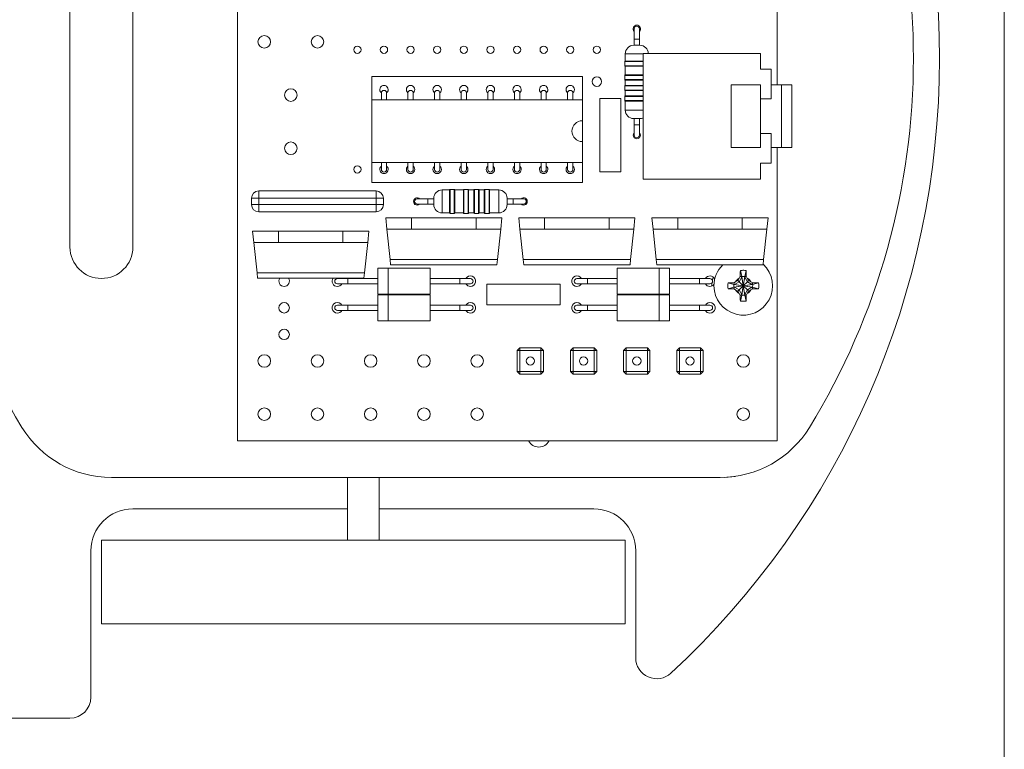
# Model space of a CAD drawing. Header units: millimetres. Extents: x 0 to 239, y 0 to 297.
# Tile 3 of 6: x 111 to 205, y 109 to 179. Entities that reach past the tile are written whole.
import ezdxf

# ---------------------------------------------------------------- set-up
doc = ezdxf.new("R2010")
doc.units = ezdxf.units.MM

msp = doc.modelspace()

# ---------------------------------------------------------------- linework, layer by layer
at = {"color": 7, "linetype": 'Continuous', "lineweight": 0}
msp.add_line((205, 5), (205, 292), dxfattribs=at)
at = {"color": 7, "linetype": 'Continuous', "lineweight": 15}
for p, q in [((131.824, 211.465), (131.824, 138.465)), ((183.324, 172.465), (183.324, 211.465)), ((115.824, 192.965), (115.824, 156.965)), ((121.824, 156.965), (121.824, 192.965)), ((169.674, 177.815), (169.674, 176.815)), ((170.174, 176.815), (170.174, 177.815)), ((169.674, 176.815), (169.674, 176.235)), ((170.174, 176.235), (170.174, 176.815)), ((169.624, 176.235), (170.224, 176.235)), ((168.824, 175.435), (168.824, 174.735)), ((181.734, 175.465), (170.534, 175.465)), ((170.534, 175.465), (170.534, 163.465)), ((181.734, 173.965), (181.734, 175.465)), ((168.774, 174.685), (168.774, 174.285)), ((168.824, 174.735), (170.534, 174.735)), ((168.824, 174.235), (168.824, 173.412)), ((170.534, 174.235), (168.824, 174.235)), ((182.734, 173.965), (181.734, 173.965)), ((182.734, 171.124), (182.734, 173.965)), ((144.634, 173.245), (164.734, 173.245)), ((144.634, 171.035), (144.634, 173.245)), ((164.734, 171.035), (164.734, 173.245)), ((168.774, 173.362), (168.774, 172.962)), ((168.824, 173.412), (170.534, 173.412)), ((168.774, 172.362), (168.774, 171.962)), ((168.824, 172.912), (168.824, 172.412)), ((170.534, 172.912), (168.824, 172.912)), ((168.824, 172.412), (170.534, 172.412)), ((181.734, 172.465), (178.934, 172.465)), ((178.934, 172.465), (178.934, 166.465)), ((181.734, 171.124), (181.734, 172.465)), ((183.799, 172.465), (182.734, 172.465)), ((184.734, 172.464), (183.668, 172.464)), ((184.734, 172.464), (184.734, 166.466)), ((145.544, 171.685), (145.544, 171.035)), ((146.044, 171.035), (146.044, 171.685)), ((148.084, 171.685), (148.084, 171.035)), ((148.584, 171.035), (148.584, 171.685)), ((150.624, 171.685), (150.624, 171.035)), ((151.124, 171.035), (151.124, 171.685)), ((153.164, 171.685), (153.164, 171.035)), ((153.664, 171.035), (153.664, 171.685)), ((155.704, 171.685), (155.704, 171.035)), ((156.204, 171.035), (156.204, 171.685)), ((158.244, 171.685), (158.244, 171.035)), ((158.744, 171.035), (158.744, 171.685)), ((160.784, 171.685), (160.784, 171.035)), ((161.284, 171.035), (161.284, 171.685)), ((163.324, 171.685), (163.324, 171.035)), ((163.824, 171.035), (163.824, 171.685)), ((168.384, 171.155), (166.384, 171.155)), ((166.384, 171.155), (166.384, 164.155)), ((168.384, 164.155), (168.384, 171.155)), ((168.774, 171.362), (168.774, 170.962)), ((168.824, 171.912), (168.824, 171.412)), ((170.534, 171.912), (168.824, 171.912)), ((168.824, 171.412), (170.534, 171.412)), ((182.734, 171.124), (181.734, 171.124)), ((181.734, 171.124), (181.734, 167.807)), ((144.634, 171.035), (164.734, 171.035)), ((144.634, 165.035), (144.634, 171.035)), ((164.734, 169.035), (164.734, 171.035)), ((168.824, 170.912), (168.824, 170.035)), ((170.534, 170.912), (168.824, 170.912)), ((169.624, 169.235), (170.224, 169.235)), ((169.674, 169.235), (169.674, 168.655)), ((170.174, 168.655), (170.174, 169.235)), ((164.734, 167.035), (164.734, 169.035)), ((169.674, 168.655), (169.674, 167.655)), ((170.174, 167.655), (170.174, 168.655)), ((181.734, 167.807), (182.734, 167.807)), ((181.734, 166.465), (181.734, 167.807)), ((182.734, 164.965), (182.734, 167.807)), ((164.734, 165.035), (164.734, 167.035)), ((178.934, 166.465), (181.734, 166.465)), ((182.734, 166.465), (183.799, 166.465)), ((183.324, 138.465), (183.324, 166.465)), ((183.668, 166.466), (184.734, 166.466)), ((144.634, 165.035), (164.734, 165.035)), ((144.634, 163.145), (144.634, 165.035)), ((145.544, 165.035), (145.544, 164.385)), ((146.044, 164.385), (146.044, 165.035)), ((148.084, 165.035), (148.084, 164.385)), ((148.584, 164.385), (148.584, 165.035)), ((150.624, 165.035), (150.624, 164.385)), ((151.124, 164.385), (151.124, 165.035)), ((153.164, 165.035), (153.164, 164.385)), ((153.664, 164.385), (153.664, 165.035)), ((155.704, 165.035), (155.704, 164.385)), ((156.204, 164.385), (156.204, 165.035)), ((158.244, 165.035), (158.244, 164.385)), ((158.744, 164.385), (158.744, 165.035)), ((160.784, 165.035), (160.784, 164.385)), ((161.284, 164.385), (161.284, 165.035)), ((163.324, 165.035), (163.324, 164.385)), ((163.824, 164.385), (163.824, 165.035)), ((164.734, 163.145), (164.734, 165.035)), ((181.734, 164.965), (182.734, 164.965)), ((181.734, 163.465), (181.734, 164.965)), ((166.384, 164.155), (168.384, 164.155)), ((144.634, 163.145), (164.734, 163.145)), ((170.534, 163.465), (181.734, 163.465)), ((133.849, 161.625), (133.849, 162.325)), ((133.849, 162.325), (145.039, 162.325)), ((145.039, 161.625), (145.039, 162.325)), ((152.044, 162.425), (151.344, 162.425)), ((152.044, 160.225), (152.044, 162.425)), ((152.494, 162.475), (152.094, 162.475)), ((153.367, 162.425), (152.544, 162.425)), ((152.544, 162.425), (152.544, 160.225)), ((153.367, 160.225), (153.367, 162.425)), ((153.817, 162.475), (153.417, 162.475)), ((154.367, 162.425), (153.867, 162.425)), ((153.867, 162.425), (153.867, 160.225)), ((154.367, 160.225), (154.367, 162.425)), ((154.817, 162.475), (154.417, 162.475)), ((155.367, 162.425), (154.867, 162.425)), ((154.867, 162.425), (154.867, 160.225)), ((155.367, 160.225), (155.367, 162.425)), ((155.817, 162.475), (155.417, 162.475)), ((156.744, 162.425), (155.867, 162.425)), ((155.867, 162.425), (155.867, 160.225)), ((133.149, 161.025), (133.149, 161.625)), ((133.149, 161.625), (133.849, 161.625)), ((133.149, 161.025), (133.849, 161.025)), ((133.849, 161.625), (133.849, 161.025)), ((145.039, 161.625), (133.849, 161.625)), ((133.849, 160.325), (133.849, 161.025)), ((133.849, 161.025), (145.039, 161.025)), ((145.039, 161.025), (145.039, 161.625)), ((145.039, 161.625), (145.739, 161.625)), ((145.039, 161.025), (145.739, 161.025)), ((145.039, 160.325), (145.039, 161.025)), ((145.739, 161.625), (145.739, 161.025)), ((149.964, 161.575), (148.964, 161.575)), ((148.964, 161.075), (149.964, 161.075)), ((150.544, 161.575), (149.964, 161.575)), ((149.964, 161.075), (150.544, 161.075)), ((150.544, 161.025), (150.544, 161.625)), ((157.544, 161.025), (157.544, 161.625)), ((158.124, 161.575), (157.544, 161.575)), ((157.544, 161.075), (158.124, 161.075)), ((159.124, 161.575), (158.124, 161.575)), ((158.124, 161.075), (159.124, 161.075)), ((145.039, 160.325), (133.849, 160.325)), ((146.071, 158.665), (145.956, 159.765)), ((145.956, 159.765), (148.429, 159.765)), ((148.429, 159.765), (148.429, 158.665)), ((154.579, 159.765), (148.429, 159.765)), ((151.344, 160.225), (152.044, 160.225)), ((152.094, 160.175), (152.494, 160.175)), ((152.544, 160.225), (153.367, 160.225)), ((153.417, 160.175), (153.817, 160.175)), ((153.867, 160.225), (154.367, 160.225)), ((154.417, 160.175), (154.817, 160.175)), ((154.579, 158.665), (154.579, 159.765)), ((154.579, 159.765), (157.051, 159.765)), ((154.867, 160.225), (155.367, 160.225)), ((155.417, 160.175), (155.817, 160.175)), ((155.867, 160.225), (156.744, 160.225)), ((157.051, 159.765), (156.936, 158.665)), ((158.771, 158.665), (158.656, 159.765)), ((158.656, 159.765), (161.129, 159.765)), ((161.129, 159.765), (161.129, 158.665)), ((167.279, 159.765), (161.129, 159.765)), ((167.279, 158.665), (167.279, 159.765)), ((167.279, 159.765), (169.751, 159.765)), ((169.751, 159.765), (169.636, 158.665)), ((171.471, 158.665), (171.356, 159.765)), ((171.356, 159.765), (173.829, 159.765)), ((173.829, 159.765), (173.829, 158.665)), ((179.979, 159.765), (173.829, 159.765)), ((179.979, 158.665), (179.979, 159.765)), ((179.979, 159.765), (182.451, 159.765)), ((182.451, 159.765), (182.336, 158.665)), ((133.371, 157.395), (133.256, 158.495)), ((133.256, 158.495), (135.729, 158.495)), ((135.729, 158.495), (135.729, 157.395)), ((141.879, 158.495), (135.729, 158.495)), ((141.879, 157.395), (141.879, 158.495)), ((141.879, 158.495), (144.351, 158.495)), ((144.351, 158.495), (144.236, 157.395)), ((148.429, 158.665), (146.071, 158.665)), ((146.376, 155.763), (146.071, 158.665)), ((154.579, 158.665), (148.429, 158.665)), ((156.936, 158.665), (154.579, 158.665)), ((156.631, 155.763), (156.936, 158.665)), ((161.129, 158.665), (158.771, 158.665)), ((159.076, 155.763), (158.771, 158.665)), ((167.279, 158.665), (161.129, 158.665)), ((169.636, 158.665), (167.279, 158.665)), ((169.331, 155.763), (169.636, 158.665)), ((173.829, 158.665), (171.471, 158.665)), ((171.776, 155.763), (171.471, 158.665)), ((179.979, 158.665), (173.829, 158.665)), ((182.336, 158.665), (179.979, 158.665)), ((182.031, 155.763), (182.336, 158.665)), ((135.729, 157.395), (133.371, 157.395)), ((133.676, 154.493), (133.371, 157.395)), ((141.879, 157.395), (135.729, 157.395)), ((144.236, 157.395), (141.879, 157.395)), ((143.931, 154.493), (144.236, 157.395)), ((146.376, 155.763), (156.631, 155.763)), ((146.429, 155.265), (146.376, 155.763)), ((156.579, 155.265), (146.429, 155.265)), ((156.631, 155.763), (156.579, 155.265)), ((159.076, 155.763), (169.331, 155.763)), ((159.129, 155.265), (159.076, 155.763)), ((169.279, 155.265), (159.129, 155.265)), ((169.331, 155.763), (169.279, 155.265)), ((171.776, 155.763), (182.031, 155.763)), ((171.829, 155.265), (171.776, 155.763)), ((181.979, 155.265), (171.829, 155.265)), ((182.031, 155.763), (181.979, 155.265)), ((133.676, 154.493), (143.931, 154.493)), ((133.729, 153.995), (133.676, 154.493)), ((143.931, 154.493), (143.879, 153.995)), ((146.268, 154.955), (145.194, 154.955)), ((145.194, 152.456), (145.194, 154.955)), ((150.194, 154.955), (146.12, 154.955)), ((150.194, 152.455), (150.194, 154.955)), ((172.128, 154.955), (168.054, 154.955)), ((168.054, 154.955), (168.054, 152.455)), ((173.054, 154.955), (171.98, 154.955)), ((173.054, 154.955), (173.054, 152.456)), ((179.804, 154.179), (179.699, 153.998)), ((179.808, 154.719), (179.804, 154.611)), ((179.944, 154.098), (179.804, 154.179)), ((179.808, 154.719), (179.944, 154.154)), ((179.944, 154.154), (179.944, 154.098)), ((179.944, 154.154), (180.084, 153.265)), ((180.084, 153.265), (180.224, 154.154)), ((180.224, 154.154), (180.359, 154.719)), ((180.364, 154.179), (180.224, 154.098)), ((180.224, 154.098), (180.224, 154.154)), ((180.364, 154.611), (180.359, 154.719)), ((180.468, 153.998), (180.364, 154.179)), ((143.879, 153.995), (133.729, 153.995)), ((142.344, 153.955), (141.344, 153.955)), ((141.344, 153.455), (142.344, 153.455)), ((141.777, 153.955), (141.751, 153.995)), ((145.194, 153.955), (142.344, 153.955)), ((142.344, 153.455), (145.194, 153.455)), ((153.044, 153.955), (150.194, 153.955)), ((150.194, 153.455), (153.044, 153.455)), ((154.044, 153.955), (153.044, 153.955)), ((153.044, 153.455), (154.044, 153.455)), ((155.624, 153.435), (155.624, 151.435)), ((162.624, 153.435), (155.624, 153.435)), ((162.624, 151.435), (162.624, 153.435)), ((165.204, 153.955), (164.204, 153.955)), ((164.204, 153.455), (165.204, 153.455)), ((168.054, 153.955), (165.204, 153.955)), ((165.204, 153.455), (168.054, 153.455)), ((175.904, 153.955), (173.054, 153.955)), ((173.054, 153.455), (175.904, 153.455)), ((176.904, 153.955), (175.904, 153.955)), ((175.904, 153.455), (176.904, 153.455)), ((177.084, 153.239), (177.097, 153.547)), ((177.133, 153.806), (177.204, 154.105)), ((178.738, 153.545), (178.63, 153.541)), ((179.194, 153.405), (178.63, 153.541)), ((179.351, 153.65), (179.17, 153.545)), ((179.17, 153.545), (179.25, 153.405)), ((179.25, 153.405), (179.194, 153.405)), ((180.084, 153.265), (179.194, 153.405)), ((179.194, 153.125), (180.084, 153.265)), ((179.69, 153.659), (179.25, 153.405)), ((179.25, 153.405), (180.084, 153.265)), ((180.084, 153.265), (179.25, 153.125)), ((179.351, 153.65), (179.572, 153.777)), ((179.699, 153.998), (179.572, 153.777)), ((179.69, 153.659), (179.572, 153.777)), ((179.944, 154.098), (179.69, 153.659)), ((180.084, 153.265), (179.69, 153.659)), ((180.084, 153.265), (179.69, 152.872)), ((180.084, 153.265), (179.944, 154.098)), ((180.084, 153.265), (179.944, 152.376)), ((179.944, 152.432), (180.084, 153.265)), ((180.224, 154.098), (180.084, 153.265)), ((180.477, 153.659), (180.084, 153.265)), ((180.973, 153.405), (180.084, 153.265)), ((180.084, 153.265), (180.917, 153.405)), ((180.224, 152.376), (180.084, 153.265)), ((180.084, 153.265), (180.973, 153.125)), ((180.917, 153.125), (180.084, 153.265)), ((180.477, 152.872), (180.084, 153.265)), ((180.084, 153.265), (180.224, 152.432)), ((180.477, 153.659), (180.224, 154.098)), ((180.468, 153.998), (180.595, 153.777)), ((180.595, 153.777), (180.477, 153.659)), ((180.917, 153.405), (180.477, 153.659)), ((180.816, 153.65), (180.595, 153.777)), ((180.997, 153.545), (180.816, 153.65)), ((180.917, 153.405), (180.997, 153.545)), ((180.973, 153.405), (180.917, 153.405)), ((181.537, 153.541), (180.973, 153.405)), ((181.537, 153.541), (181.429, 153.545)), ((145.194, 152.456), (146.268, 152.456)), ((146.268, 152.415), (145.194, 152.415)), ((145.194, 149.916), (145.194, 152.415)), ((146.12, 152.455), (150.194, 152.455)), ((150.194, 152.415), (146.12, 152.415)), ((150.194, 149.915), (150.194, 152.415)), ((168.054, 152.455), (172.128, 152.455)), ((172.128, 152.415), (168.054, 152.415)), ((168.054, 152.415), (168.054, 149.915)), ((171.98, 152.456), (173.054, 152.456)), ((173.054, 152.415), (171.98, 152.415)), ((173.054, 152.415), (173.054, 149.916)), ((178.63, 152.99), (179.194, 153.125)), ((178.63, 152.99), (178.738, 152.985)), ((179.25, 153.125), (179.17, 152.985)), ((179.17, 152.985), (179.351, 152.881)), ((179.194, 153.125), (179.25, 153.125)), ((179.25, 153.125), (179.69, 152.872)), ((179.351, 152.881), (179.572, 152.753)), ((179.69, 152.872), (179.572, 152.753)), ((179.699, 152.532), (179.572, 152.753)), ((179.69, 152.872), (179.944, 152.432)), ((179.699, 152.532), (179.804, 152.352)), ((179.804, 152.352), (179.944, 152.432)), ((179.944, 152.376), (179.808, 151.812)), ((179.944, 152.432), (179.944, 152.376)), ((180.224, 152.432), (180.477, 152.872)), ((180.224, 152.432), (180.364, 152.352)), ((180.224, 152.376), (180.224, 152.432)), ((180.359, 151.812), (180.224, 152.376)), ((180.364, 152.352), (180.468, 152.532)), ((180.468, 152.532), (180.595, 152.753)), ((180.477, 152.872), (180.917, 153.125)), ((180.595, 152.753), (180.477, 152.872)), ((180.816, 152.881), (180.595, 152.753)), ((180.816, 152.881), (180.997, 152.985)), ((180.997, 152.985), (180.917, 153.125)), ((180.917, 153.125), (180.973, 153.125)), ((180.973, 153.125), (181.537, 152.99)), ((181.429, 152.985), (181.537, 152.99)), ((142.344, 151.415), (141.344, 151.415)), ((145.194, 151.415), (142.344, 151.415)), ((153.044, 151.415), (150.194, 151.415)), ((154.044, 151.415), (153.044, 151.415)), ((155.624, 151.435), (162.624, 151.435)), ((165.204, 151.415), (164.204, 151.415)), ((168.054, 151.415), (165.204, 151.415)), ((175.904, 151.415), (173.054, 151.415)), ((176.904, 151.415), (175.904, 151.415)), ((179.804, 151.92), (179.808, 151.812)), ((180.359, 151.812), (180.364, 151.92)), ((141.344, 150.915), (142.344, 150.915)), ((142.344, 150.915), (145.194, 150.915)), ((150.194, 150.915), (153.044, 150.915)), ((153.044, 150.915), (154.044, 150.915)), ((164.204, 150.915), (165.204, 150.915)), ((165.204, 150.915), (168.054, 150.915)), ((173.054, 150.915), (175.904, 150.915)), ((175.904, 150.915), (176.904, 150.915)), ((145.194, 149.916), (146.268, 149.916)), ((146.12, 149.915), (150.194, 149.915)), ((168.054, 149.915), (172.128, 149.915)), ((171.98, 149.916), (173.054, 149.916)), ((158.509, 147.09), (158.759, 147.34)), ((158.509, 147.09), (158.759, 147.09)), ((158.509, 145.08), (158.509, 147.09)), ((158.759, 147.09), (158.759, 147.34)), ((158.759, 147.34), (160.769, 147.34)), ((158.759, 147.09), (158.759, 145.08)), ((160.769, 147.09), (158.759, 147.09)), ((160.769, 147.34), (161.019, 147.09)), ((160.769, 147.09), (160.769, 147.34)), ((160.769, 147.09), (161.019, 147.09)), ((160.769, 145.08), (160.769, 147.09)), ((161.019, 147.09), (161.019, 145.08)), ((163.589, 147.09), (163.839, 147.34)), ((163.589, 147.09), (163.839, 147.09)), ((163.589, 145.08), (163.589, 147.09)), ((163.839, 147.09), (163.839, 147.34)), ((163.839, 147.34), (165.849, 147.34)), ((163.839, 147.09), (163.839, 145.08)), ((165.849, 147.09), (163.839, 147.09)), ((165.849, 147.34), (166.099, 147.09)), ((165.849, 147.09), (165.849, 147.34)), ((165.849, 145.08), (165.849, 147.09)), ((165.849, 147.09), (166.099, 147.09)), ((166.099, 147.09), (166.099, 145.08)), ((168.669, 147.09), (168.919, 147.34)), ((168.669, 147.09), (168.919, 147.09)), ((168.669, 145.08), (168.669, 147.09)), ((168.919, 147.09), (168.919, 147.34)), ((168.919, 147.34), (170.929, 147.34)), ((168.919, 147.09), (168.919, 145.08)), ((170.929, 147.09), (168.919, 147.09)), ((170.929, 147.34), (171.179, 147.09)), ((170.929, 147.09), (170.929, 147.34)), ((170.929, 147.09), (171.179, 147.09)), ((170.929, 145.08), (170.929, 147.09)), ((171.179, 147.09), (171.179, 145.08)), ((173.749, 147.09), (173.999, 147.34)), ((173.749, 145.08), (173.749, 147.09)), ((173.749, 147.09), (173.999, 147.09)), ((173.999, 147.09), (173.999, 147.34)), ((173.999, 147.34), (176.009, 147.34)), ((176.009, 147.09), (173.999, 147.09)), ((173.999, 147.09), (173.999, 145.08)), ((176.009, 147.09), (176.009, 147.34)), ((176.009, 147.34), (176.259, 147.09)), ((176.009, 145.08), (176.009, 147.09)), ((176.009, 147.09), (176.259, 147.09)), ((176.259, 147.09), (176.259, 145.08)), ((158.759, 144.83), (158.509, 145.08)), ((158.759, 145.08), (158.509, 145.08)), ((158.759, 145.08), (160.769, 145.08)), ((158.759, 144.83), (158.759, 145.08)), ((160.769, 144.83), (158.759, 144.83)), ((160.769, 144.83), (160.769, 145.08)), ((161.019, 145.08), (160.769, 145.08)), ((161.019, 145.08), (160.769, 144.83)), ((163.839, 144.83), (163.589, 145.08)), ((163.839, 145.08), (163.589, 145.08)), ((163.839, 144.83), (163.839, 145.08)), ((163.839, 145.08), (165.849, 145.08)), ((165.849, 144.83), (163.839, 144.83)), ((165.849, 144.83), (165.849, 145.08)), ((166.099, 145.08), (165.849, 145.08)), ((166.099, 145.08), (165.849, 144.83)), ((168.919, 145.08), (168.669, 145.08)), ((168.919, 144.83), (168.669, 145.08)), ((168.919, 144.83), (168.919, 145.08)), ((168.919, 145.08), (170.929, 145.08)), ((170.929, 144.83), (168.919, 144.83)), ((170.929, 144.83), (170.929, 145.08)), ((171.179, 145.08), (170.929, 145.08)), ((171.179, 145.08), (170.929, 144.83)), ((173.999, 144.83), (173.749, 145.08)), ((173.999, 145.08), (173.749, 145.08)), ((173.999, 144.83), (173.999, 145.08)), ((173.999, 145.08), (176.009, 145.08)), ((176.009, 144.83), (173.999, 144.83)), ((176.009, 144.83), (176.009, 145.08)), ((176.259, 145.08), (176.009, 145.08)), ((176.259, 145.08), (176.009, 144.83)), ((131.824, 138.465), (183.324, 138.465)), ((119.77, 134.965), (177.877, 134.965)), ((142.321, 134.965), (142.321, 128.965)), ((145.321, 128.965), (145.321, 134.965)), ((121.815, 131.965), (142.321, 131.965)), ((145.321, 131.965), (165.815, 131.965)), ((118.821, 128.965), (118.821, 120.965)), ((166.914, 128.965), (118.821, 128.965)), ((168.821, 128.965), (166.914, 128.965)), ((168.821, 120.965), (168.821, 128.965)), ((117.815, 113.965), (117.815, 127.965)), ((169.815, 127.965), (169.815, 117.738)), ((166.914, 120.965), (118.821, 120.965)), ((168.821, 120.965), (166.914, 120.965)), ((69.509, 111.965), (115.815, 111.965))]:
    msp.add_line(p, q, dxfattribs=at)
at = {"color": 8, "linetype": 'Continuous', "lineweight": 15}
for p, q in [((169.674, 176.815), (170.174, 176.815)), ((168.824, 175.435), (170.534, 175.435)), ((170.534, 174.685), (168.774, 174.685)), ((168.774, 174.285), (170.534, 174.285)), ((170.534, 173.362), (168.774, 173.362)), ((168.774, 172.962), (170.534, 172.962)), ((170.534, 172.362), (168.774, 172.362)), ((168.774, 171.962), (170.534, 171.962)), ((170.534, 171.362), (168.774, 171.362)), ((168.774, 170.962), (170.534, 170.962)), ((168.824, 170.035), (170.534, 170.035)), ((169.674, 168.655), (170.174, 168.655)), ((151.344, 160.225), (151.344, 162.425)), ((152.094, 162.475), (152.094, 160.175)), ((152.494, 160.175), (152.494, 162.475)), ((153.417, 162.475), (153.417, 160.175)), ((153.817, 160.175), (153.817, 162.475)), ((154.417, 162.475), (154.417, 160.175)), ((154.817, 160.175), (154.817, 162.475)), ((155.417, 162.475), (155.417, 160.175)), ((155.817, 160.175), (155.817, 162.475)), ((156.744, 160.225), (156.744, 162.425)), ((149.964, 161.075), (149.964, 161.575)), ((158.124, 161.075), (158.124, 161.575)), ((146.194, 152.456), (146.194, 154.955)), ((172.054, 154.955), (172.054, 152.456)), ((142.344, 153.455), (142.344, 153.955)), ((153.044, 153.455), (153.044, 153.955)), ((165.204, 153.955), (165.204, 153.455)), ((175.904, 153.955), (175.904, 153.455)), ((146.194, 149.916), (146.194, 152.415)), ((172.054, 152.415), (172.054, 149.916)), ((142.344, 150.915), (142.344, 151.415)), ((153.044, 150.915), (153.044, 151.415)), ((165.204, 151.415), (165.204, 150.915)), ((175.904, 151.415), (175.904, 150.915))]:
    msp.add_line(p, q, dxfattribs=at)
at = {"color": 7, "linetype": 'Continuous', "lineweight": 15, "flags": 128}
for points in [[(148.964, 160.975), (149.097, 161.002), (149.208, 161.075)], [(158.879, 161.075), (158.99, 161.002), (159.124, 160.975)], [(178.321, 134.965), (179.296, 135.061), (179.381, 135.079)]]:
    msp.add_lwpolyline(points, dxfattribs=at)
at = {"color": 7, "linetype": 'Continuous', "lineweight": 15}
for centre, radius in [((134.364, 176.565), 0.6), ((139.444, 176.565), 0.6), ((143.254, 175.815), 0.35), ((145.794, 175.815), 0.35), ((148.334, 175.815), 0.35), ((150.874, 175.815), 0.35), ((153.414, 175.815), 0.35), ((155.954, 175.815), 0.35), ((158.494, 175.815), 0.35), ((161.034, 175.815), 0.35), ((163.574, 175.815), 0.35), ((166.114, 175.815), 0.35), ((166.114, 172.765), 0.45), ((136.904, 171.485), 0.6), ((136.904, 166.405), 0.6), ((143.254, 164.385), 0.35), ((136.264, 151.165), 0.5), ((136.264, 148.625), 0.5), ((134.364, 146.085), 0.6), ((139.444, 146.085), 0.6), ((144.524, 146.085), 0.6), ((149.604, 146.085), 0.6), ((154.684, 146.085), 0.6), ((180.084, 146.085), 0.6), ((159.764, 146.085), 0.4), ((164.844, 146.085), 0.4), ((169.924, 146.085), 0.4), ((175.004, 146.085), 0.4), ((134.364, 141.005), 0.6), ((139.444, 141.005), 0.6), ((144.524, 141.005), 0.6), ((149.604, 141.005), 0.6), ((154.684, 141.005), 0.6), ((180.084, 141.005), 0.6)]:
    msp.add_circle(centre, radius, dxfattribs=at)
for centre, radius, start, end in [((118.815, 174.965), 80, 312.80358, 47.19642), ((168.824, 174.965), 67.5, 148.55102, 211.44898), ((128.824, 174.965), 67.5, 328.55102, 31.44898), ((169.924, 177.815), 0.35, 90, 224.41531), ((169.924, 177.815), 0.25, 0, 180), ((169.924, 177.815), 0.35, 315.58469, 90), ((169.624, 175.435), 0.8, 90, 180), ((170.224, 175.435), 0.8, 2.1491, 90), ((168.824, 174.685), 0.05, 90, 180), ((168.824, 174.285), 0.05, 180, 270), ((168.824, 173.362), 0.05, 90, 180), ((168.824, 172.962), 0.05, 180, 270), ((145.791, 172.005), 0.4, 90, 231.87653), ((145.791, 172.005), 0.4, 309.19773, 90), ((148.331, 172.005), 0.4, 90, 231.87653), ((148.331, 172.005), 0.4, 309.19773, 90), ((150.871, 172.005), 0.4, 90, 231.87653), ((150.871, 172.005), 0.4, 309.19774, 90), ((153.411, 172.005), 0.4, 90, 231.87653), ((153.411, 172.005), 0.4, 309.19773, 90), ((155.951, 172.005), 0.4, 90, 231.87653), ((155.951, 172.005), 0.4, 309.19774, 90), ((158.492, 172.005), 0.4, 90, 231.69746), ((158.492, 172.005), 0.4, 309.01873, 90), ((161.033, 172.005), 0.4, 90, 231.51841), ((161.033, 172.005), 0.4, 308.83968, 90), ((163.574, 172.005), 0.4, 90, 231.33929), ((163.574, 172.005), 0.4, 308.66071, 90), ((168.824, 172.362), 0.05, 90, 180), ((145.794, 171.685), 0.25, 0, 180), ((148.334, 171.685), 0.25, 0, 180), ((150.874, 171.685), 0.25, 0, 180), ((153.414, 171.685), 0.25, 0, 180), ((155.954, 171.685), 0.25, 0, 180), ((158.494, 171.685), 0.25, 0, 180), ((161.034, 171.685), 0.25, 0, 180), ((163.574, 171.685), 0.25, 0, 180), ((168.824, 171.962), 0.05, 180, 270), ((168.824, 171.362), 0.05, 90, 180), ((168.824, 170.962), 0.05, 180, 270), ((169.624, 170.035), 0.8, 180, 270), ((170.224, 170.035), 0.8, 270, 292.79903), ((164.734, 168.035), 1, 90, 270), ((169.924, 167.655), 0.35, 135.58469, 44.41531), ((169.924, 167.655), 0.25, 180, 0), ((145.791, 164.385), 0.4, 128.1338, 270), ((145.791, 164.385), 0.4, 270, 50.76519), ((148.331, 164.385), 0.4, 128.1338, 270), ((148.331, 164.385), 0.4, 270, 50.76519), ((150.871, 164.385), 0.4, 128.1338, 270), ((150.871, 164.385), 0.4, 270, 50.76519), ((153.411, 164.385), 0.4, 128.1338, 270), ((153.411, 164.385), 0.4, 270, 50.76519), ((155.951, 164.385), 0.4, 128.1338, 270), ((155.951, 164.385), 0.4, 270, 50.76519), ((158.492, 164.385), 0.4, 128.31613, 270), ((158.492, 164.385), 0.4, 270, 50.94988), ((161.033, 164.385), 0.4, 128.49893, 270), ((161.033, 164.385), 0.4, 270, 51.13408), ((163.574, 164.385), 0.4, 128.68219, 270), ((163.574, 164.385), 0.4, 270, 51.31781), ((145.794, 164.385), 0.25, 180, 0), ((148.334, 164.385), 0.25, 180, 0), ((150.874, 164.385), 0.25, 180, 0), ((153.414, 164.385), 0.25, 180, 0), ((155.954, 164.385), 0.25, 180, 0), ((158.494, 164.385), 0.25, 180, 0), ((161.034, 164.385), 0.25, 180, 0), ((163.574, 164.385), 0.25, 180, 0), ((133.849, 161.625), 0.7, 90, 180), ((145.039, 161.625), 0.7, 0, 90), ((148.964, 161.325), 0.35, 45.58469, 270), ((151.344, 161.625), 0.8, 90, 180), ((152.094, 162.425), 0.05, 90, 180), ((152.494, 162.425), 0.05, 0, 90), ((153.417, 162.425), 0.05, 90, 180), ((153.817, 162.425), 0.05, 0, 90), ((154.417, 162.425), 0.05, 90, 180), ((154.817, 162.425), 0.05, 0, 90), ((155.417, 162.425), 0.05, 90, 180), ((155.817, 162.425), 0.05, 0, 90), ((156.744, 161.625), 0.8, 0, 90), ((159.124, 161.325), 0.35, 270, 134.41531), ((133.849, 161.025), 0.7, 180, 270), ((145.039, 161.025), 0.7, 270, 0), ((148.964, 161.325), 0.25, 90, 270), ((151.344, 161.025), 0.8, 180, 270), ((156.744, 161.025), 0.8, 270, 0), ((159.124, 161.325), 0.25, 270, 90), ((152.094, 160.225), 0.05, 180, 270), ((152.494, 160.225), 0.05, 270, 0), ((153.417, 160.225), 0.05, 180, 270), ((153.817, 160.225), 0.05, 270, 0), ((154.417, 160.225), 0.05, 180, 270), ((154.817, 160.225), 0.05, 270, 0), ((155.417, 160.225), 0.05, 180, 270), ((155.817, 160.225), 0.05, 270, 0), ((118.824, 156.965), 3, 180, 0), ((180.084, 153.265), 2.8, 180, 47.24353), ((180.084, 153.265), 2.8, 134.41531, 180), ((154.044, 153.705), 0.5, 270, 150), ((164.204, 153.705), 0.5, 30, 270), ((176.904, 153.705), 0.5, 24.34006, 150), ((136.264, 153.705), 0.5, 144.54946, 270), ((136.264, 153.705), 0.5, 270, 35.45054), ((141.344, 153.705), 0.5, 144.54946, 270), ((141.344, 153.705), 0.25, 90, 270), ((141.344, 153.705), 0.5, 270, 330), ((154.044, 153.705), 0.5, 210, 270), ((154.044, 153.705), 0.25, 270, 90), ((164.204, 153.705), 0.25, 90, 270), ((164.204, 153.705), 0.5, 270, 330), ((176.904, 153.705), 0.5, 210, 270), ((176.904, 153.705), 0.25, 270, 90), ((176.904, 153.705), 0.5, 270, 319.90454), ((180.084, 153.265), 0.828, 117.67119, 152.32881), ((180.084, 153.265), 0.828, 27.67119, 62.32881), ((180.084, 153.265), 0.828, 207.67119, 242.32881), ((180.084, 153.265), 0.828, 297.67119, 332.32881), ((141.344, 151.165), 0.5, 30, 270), ((141.344, 151.165), 0.25, 90, 270), ((154.044, 151.165), 0.5, 270, 150), ((154.044, 151.165), 0.25, 270, 90), ((164.204, 151.165), 0.5, 30, 270), ((164.204, 151.165), 0.25, 90, 270), ((176.904, 151.165), 0.5, 270, 150), ((176.904, 151.165), 0.25, 270, 90), ((141.344, 151.165), 0.5, 270, 330), ((154.044, 151.165), 0.5, 210, 270), ((164.204, 151.165), 0.5, 270, 330), ((176.904, 151.165), 0.5, 210, 270), ((119.77, 144.965), 10, 211.44898, 270), ((177.877, 144.965), 10, 270, 328.55102), ((160.574, 138.965), 1.1, 207.03569, 332.96431), ((121.815, 127.965), 4, 90, 180), ((165.815, 127.965), 4, 0, 90), ((171.815, 117.738), 2, 180, 312.80358), ((115.815, 113.965), 2, 270, 360)]:
    msp.add_arc(centre, radius, start, end, dxfattribs=at)
at = {"color": 8, "linetype": 'Continuous', "lineweight": 15}
msp.add_open_spline([(183.734, 172.464), (183.734, 172.419), (183.734, 172.329), (183.734, 171.636), (183.734, 170.644), (183.734, 169.465), (183.734, 168.286), (183.734, 167.295), (183.734, 166.602), (183.734, 166.511), (183.734, 166.466)], degree=3, knots=[0, 0, 0, 0, 0.125, 0.250001, 0.375, 0.500001, 0.625, 0.749999, 0.875, 1, 1, 1, 1], dxfattribs=at)
at = {"color": 7, "linetype": 'Continuous', "lineweight": 15}
for points, knots in [([(179.804, 154.611), (179.804, 154.567), (179.804, 154.475), (179.804, 154.331), (179.804, 154.23), (179.804, 154.179)], [0, 0, 0, 0, 0.313343, 0.655958, 1, 1, 1, 1]), ([(180.359, 154.719), (180.28, 154.73), (180.15, 154.749), (179.965, 154.744), (179.861, 154.727), (179.808, 154.719)], [0, 0, 0, 0, 0.428553, 0.712642, 1, 1, 1, 1]), ([(179.944, 154.154), (179.982, 154.159), (180.048, 154.167), (180.142, 154.165), (180.196, 154.158), (180.224, 154.154)], [0, 0, 0, 0, 0.416092, 0.706842, 1, 1, 1, 1]), ([(180.364, 154.179), (180.364, 154.225), (180.364, 154.322), (180.364, 154.466), (180.364, 154.562), (180.364, 154.611)], [0, 0, 0, 0, 0.313353, 0.655933, 1, 1, 1, 1]), ([(179.17, 153.545), (179.124, 153.545), (179.027, 153.545), (178.883, 153.545), (178.787, 153.545), (178.738, 153.545)], [0, 0, 0, 0, 0.313348, 0.655954, 1, 1, 1, 1]), ([(179.194, 153.125), (179.19, 153.164), (179.182, 153.23), (179.184, 153.324), (179.191, 153.378), (179.194, 153.405)], [0, 0, 0, 0, 0.4161033, 0.7068186, 1, 1, 1, 1]), ([(180.973, 153.405), (180.977, 153.367), (180.985, 153.301), (180.983, 153.207), (180.976, 153.153), (180.973, 153.125)], [0, 0, 0, 0, 0.416103, 0.70687, 1, 1, 1, 1]), ([(181.429, 153.545), (181.385, 153.545), (181.293, 153.545), (181.149, 153.545), (181.048, 153.545), (180.997, 153.545)], [0, 0, 0, 0, 0.313351, 0.655958, 1, 1, 1, 1]), ([(178.738, 152.985), (178.782, 152.985), (178.874, 152.985), (179.018, 152.985), (179.119, 152.985), (179.17, 152.985)], [0, 0, 0, 0, 0.313346, 0.655964, 1, 1, 1, 1]), ([(179.804, 152.352), (179.804, 152.306), (179.804, 152.209), (179.804, 152.065), (179.804, 151.968), (179.804, 151.92)], [0, 0, 0, 0, 0.313353, 0.655964, 1, 1, 1, 1]), ([(180.224, 152.376), (180.185, 152.372), (180.119, 152.364), (180.025, 152.366), (179.971, 152.373), (179.944, 152.376)], [0, 0, 0, 0, 0.416092, 0.706826, 1, 1, 1, 1]), ([(180.364, 151.92), (180.364, 151.964), (180.364, 152.056), (180.364, 152.2), (180.364, 152.301), (180.364, 152.352)], [0, 0, 0, 0, 0.313343, 0.655958, 1, 1, 1, 1]), ([(180.997, 152.985), (181.043, 152.985), (181.14, 152.985), (181.284, 152.985), (181.38, 152.985), (181.429, 152.985)], [0, 0, 0, 0, 0.313345, 0.655957, 1, 1, 1, 1]), ([(179.808, 151.812), (179.887, 151.8), (180.017, 151.782), (180.202, 151.787), (180.306, 151.803), (180.359, 151.812)], [0, 0, 0, 0, 0.428559, 0.712649, 1, 1, 1, 1])]:
    msp.add_open_spline(points, degree=3, knots=knots, dxfattribs=at)
for points in [[(178.63, 153.541), (178.617, 153.449), (178.591, 153.265), (178.617, 153.082), (178.63, 152.99)], [(181.537, 152.99), (181.55, 153.082), (181.576, 153.265), (181.55, 153.449), (181.537, 153.541)]]:
    msp.add_open_spline(points, degree=3, dxfattribs=at)

doc.saveas('drawing.dxf')
